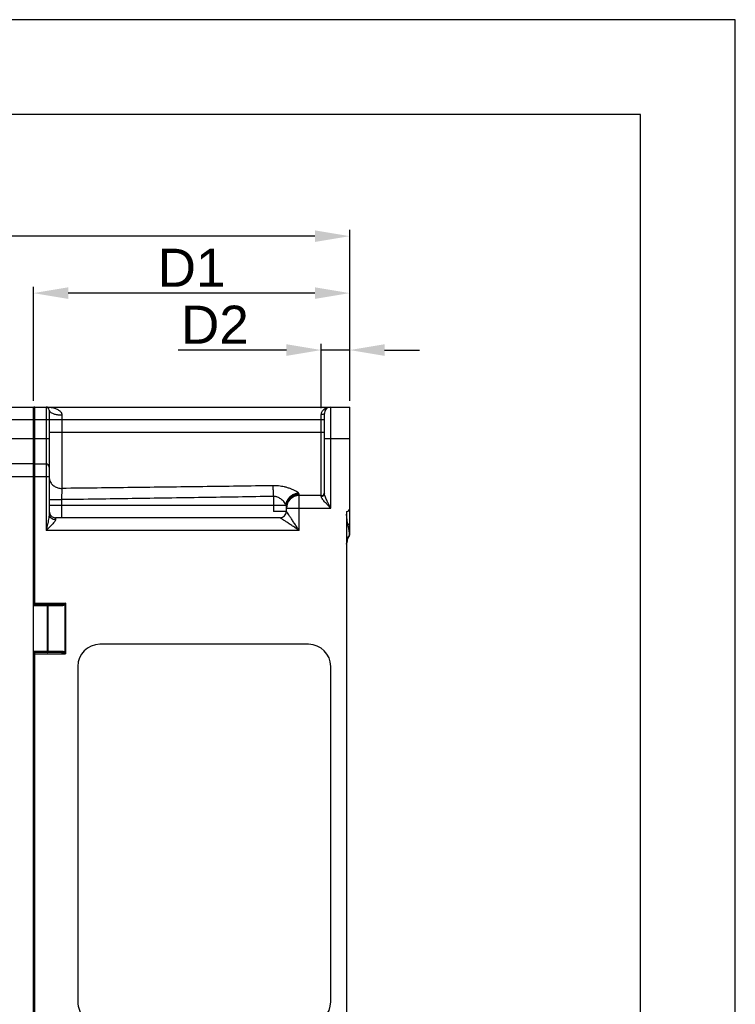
# Model space of a CAD drawing. Header units: millimetres. Extents: x 0 to 420, y 0 to 594.
# Tile 15 of 15: x 307 to 420, y 438 to 594. Entities that reach past the tile are written whole.
import ezdxf

# ---------------------------------------------------------------- set-up
doc = ezdxf.new("R2010")
doc.units = ezdxf.units.MM
doc.layers.add('DF', color=3, linetype='Continuous')
doc.layers.add('DIM', color=7, linetype='Continuous')
doc.styles.add('TEXTSTYLE_1', font='ARIAL.TTF')
doc.dimstyles.new('FRAME', dxfattribs={"dimtxt": 6, "dimasz": 5.5, "dimexe": 1, "dimexo": 1.5, "dimgap": 1.5, "dimtad": 1, "dimdec": 1, "dimdsep": 46, "dimtxsty": 'Standard', "dimcen": 2.5, "dimadec": 0, "dimazin": 0, "dimtfac": 1, "dimtdec": 1, "dimtmove": 0, "dimatfit": 3, "dimfxl": 0, "dimarcsym": 0})

# ---------------------------------------------------------------- blocks, each defined once
blk = doc.blocks.new('*D1')
at = {"layer": 'DEFPOINTS', "color": 0}
for p in [(207.0553920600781, 559.7906994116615), (359.0553759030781, 532.7906994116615), (207.0553920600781, 453.6900842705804)]:
    blk.add_point(p, dxfattribs=at)
at = {"layer": 'DIM', "color": 0, "lineweight": -2}
for p, q in [((207.0553920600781, 454.6900842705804), (207.0553920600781, 560.7906994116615)), ((359.0553759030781, 533.7906994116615), (359.0553759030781, 560.7906994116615)), ((353.5553759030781, 559.7906994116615), (212.5553920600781, 559.7906994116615))]:
    blk.add_line(p, q, dxfattribs=at)
at = {"layer": 'DIM', "color": 0}
for points in [[(212.5553920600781, 560.7073660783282), (212.5553920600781, 558.8740327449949), (207.0553920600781, 559.7906994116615)], [(353.5553759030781, 560.7073660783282), (353.5553759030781, 558.8740327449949), (359.0553759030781, 559.7906994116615)]]:
    blk.add_solid(points, dxfattribs=at)
at = {"layer": 'DIM', "color": 0, "insert": (283.0553839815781, 563.7906994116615), "char_height": 6, "attachment_point": 5, "style": 'TEXTSTYLE_1'}
blk.add_mtext('D', dxfattribs=at)
blk = doc.blocks.new('*D8')
at = {"layer": 'DEFPOINTS', "color": 0}
for p in [(309.0553759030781, 550.7906994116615), (309.0553759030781, 532.7906994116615), (359.0553759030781, 532.7906994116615)]:
    blk.add_point(p, dxfattribs=at)
at = {"layer": 'DIM', "color": 0, "lineweight": -2}
for p, q in [((309.0553759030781, 533.7906994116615), (309.0553759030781, 551.7906994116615)), ((359.0553759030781, 533.7906994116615), (359.0553759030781, 551.7906994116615)), ((353.5553759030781, 550.7906994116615), (314.5553759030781, 550.7906994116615))]:
    blk.add_line(p, q, dxfattribs=at)
at = {"layer": 'DIM', "color": 0}
for points in [[(314.5553759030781, 551.7073660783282), (314.5553759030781, 549.8740327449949), (309.0553759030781, 550.7906994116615)], [(353.5553759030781, 551.7073660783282), (353.5553759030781, 549.8740327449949), (359.0553759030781, 550.7906994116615)]]:
    blk.add_solid(points, dxfattribs=at)
at = {"layer": 'DIM', "color": 0, "insert": (334.0553759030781, 554.8029777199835), "char_height": 6, "attachment_point": 5, "style": 'TEXTSTYLE_1'}
blk.add_mtext('D1', dxfattribs=at)
blk = doc.blocks.new('*D9')
at = {"layer": 'DEFPOINTS', "color": 0}
for p in [(354.5553759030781, 541.7906994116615), (359.0553759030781, 532.7906994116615), (354.5553759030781, 531.5906994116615)]:
    blk.add_point(p, dxfattribs=at)
at = {"layer": 'DIM', "color": 0, "lineweight": -2}
for p, q in [((349.0553759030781, 541.7906994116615), (331.9291821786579, 541.7906994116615)), ((354.5553759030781, 532.5906994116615), (354.5553759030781, 542.7906994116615)), ((359.0553759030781, 541.7906994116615), (354.5553759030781, 541.7906994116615)), ((359.0553759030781, 533.7906994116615), (359.0553759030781, 542.7906994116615)), ((364.5553759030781, 541.7906994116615), (370.0553759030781, 541.7906994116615))]:
    blk.add_line(p, q, dxfattribs=at)
at = {"layer": 'DIM', "color": 0}
for points in [[(349.0553759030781, 542.7073660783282), (349.0553759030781, 540.8740327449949), (354.5553759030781, 541.7906994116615)], [(364.5553759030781, 542.7073660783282), (364.5553759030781, 540.8740327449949), (359.0553759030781, 541.7906994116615)]]:
    blk.add_solid(points, dxfattribs=at)
at = {"layer": 'DIM', "color": 0, "insert": (337.742279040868, 545.8029777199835), "char_height": 6, "attachment_point": 5, "style": 'TEXTSTYLE_1'}
blk.add_mtext('D2', dxfattribs=at)

msp = doc.modelspace()

# ---------------------------------------------------------------- linework, layer by layer
at = {"color": 7}
for p, q in [((420.000000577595, 594.0000000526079), (5.77595073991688e-07, 594.0000000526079)), ((420.000000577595, 5.260790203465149e-08), (420.000000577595, 594.0000000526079))]:
    msp.add_line(p, q, dxfattribs=at)
at = {"color": 7, "linetype": 'Continuous'}
for p, q in [((254.0553759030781, 532.7906994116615), (309.0553759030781, 532.7906994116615)), ((309.0553759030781, 402.7906994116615), (309.0553759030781, 532.7906994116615)), ((309.2553759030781, 501.5906994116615), (309.2553759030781, 532.7906994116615)), ((309.2553759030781, 532.7906994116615), (359.0553759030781, 532.7906994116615)), ((311.0553759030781, 532.7906994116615), (311.0553759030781, 513.2906994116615)), ((311.5553759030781, 532.2906994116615), (311.5553759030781, 515.8888182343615)), ((356.0553759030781, 516.7906994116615), (356.0553759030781, 532.7906994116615)), ((359.0553759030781, 512.6190049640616), (359.0553759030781, 532.7906994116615)), ((252.0553759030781, 530.7906994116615), (355.0553759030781, 530.7906994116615)), ((313.5553759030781, 531.5406994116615), (313.5553758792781, 519.9258361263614)), ((354.5553759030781, 518.6237296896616), (354.5553759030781, 531.5906994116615)), ((355.0553759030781, 519.0819872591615), (355.0553759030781, 531.7906994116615)), ((254.0196159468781, 527.7906994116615), (311.5553759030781, 527.7906994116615)), ((311.5553759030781, 528.7906994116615), (355.0553759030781, 528.7906994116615)), ((355.0553759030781, 527.7906994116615), (359.0553759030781, 527.7906994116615)), ((309.0553759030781, 523.7906994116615), (252.1797315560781, 523.7906994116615)), ((309.2553759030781, 523.7906994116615), (311.0553759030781, 523.7906994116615)), ((251.0098270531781, 521.7906994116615), (311.5553759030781, 521.7906994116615)), ((347.0030220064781, 518.6572558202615), (347.0030220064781, 516.2906994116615)), ((351.0553759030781, 513.2906994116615), (351.0553759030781, 518.9985815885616)), ((354.5553759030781, 518.7906994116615), (351.0553759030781, 518.7906994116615)), ((311.5553759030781, 518.1514325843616), (313.5030220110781, 518.1514325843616)), ((311.5553759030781, 517.2906994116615), (348.9920078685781, 517.2906994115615)), ((313.5030220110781, 518.1514325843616), (313.5030220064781, 515.2906994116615)), ((349.0553759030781, 516.2906994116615), (349.0553759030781, 517.0401582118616)), ((349.0553759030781, 516.7906994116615), (356.0553759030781, 516.7906994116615)), ((311.5553758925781, 515.8889860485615), (311.5553759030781, 515.8888009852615)), ((312.5553759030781, 515.2906994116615), (312.5553759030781, 515.0227502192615)), ((348.0553759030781, 515.2906994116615), (312.5553759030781, 515.2906994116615)), ((349.0553759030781, 516.2906994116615), (347.0030220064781, 516.2906994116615)), ((358.5553759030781, 516.2906994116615), (358.5553759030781, 428.7906994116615)), ((351.0553759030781, 513.2906994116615), (311.0553759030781, 513.2906994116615)), ((359.0361400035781, 512.5600490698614), (359.0361332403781, 512.5977804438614)), ((309.0553759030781, 501.7906994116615), (314.1245485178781, 501.7906994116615)), ((309.2553759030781, 501.5906994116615), (313.4771123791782, 501.5906994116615)), ((313.6006766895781, 501.3906994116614), (309.2606112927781, 501.3906994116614)), ((311.2649925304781, 494.1906994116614), (311.2649925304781, 501.3906994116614)), ((311.3833214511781, 494.1906994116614), (311.3833214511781, 501.3906994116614)), ((314.0009842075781, 501.5435707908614), (314.0009842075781, 494.0378280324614)), ((314.1245485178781, 501.7906994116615), (314.1245485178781, 493.7906994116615)), ((352.5553759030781, 495.2906994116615), (319.5553759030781, 495.2906994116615)), ((309.0553759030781, 493.7906994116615), (314.1245485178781, 493.7906994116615)), ((313.4771123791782, 493.9906994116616), (309.2553759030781, 493.9906994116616)), ((309.2553759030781, 436.5906994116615), (309.2553759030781, 493.9906994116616)), ((309.2606112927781, 494.1906994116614), (313.6006766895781, 494.1906994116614)), ((316.0553759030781, 491.7906994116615), (316.0553759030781, 438.7906994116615)), ((356.0553759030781, 438.7906994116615), (356.0553759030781, 491.7906994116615))]:
    msp.add_line(p, q, dxfattribs=at)
for centre, radius, start, end in [((309.2553759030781, 532.5906994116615), 0.2, 90, 156.6732611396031), ((311.0553759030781, 532.2906994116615), 0.5, 0, 90), ((356.0553759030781, 531.7906994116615), 1, 90, 180), ((309.2553759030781, 523.5906994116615), 0.2, 90, 156.6732611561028), ((311.0553759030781, 523.2906994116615), 0.5, 0, 90), ((351.0553759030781, 516.7906994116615), 2, 90, 180), ((354.5553759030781, 519.2906994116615), 0.5, 270.0000000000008, 0), ((358.5553759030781, 516.7906994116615), 0.5, 270.0000000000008, 0), ((312.5553759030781, 516.2906994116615), 1, 180, 270.0000000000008), ((348.0553759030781, 516.2906994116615), 1, 270.0000000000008, 0), ((361.0553759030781, 511.0860455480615), 2.5, 143.8712042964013, 173.9784034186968), ((309.2553759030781, 501.7906994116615), 0.2, 180, 270.0000000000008), ((319.5553759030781, 491.7906994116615), 3.5, 90, 180), ((352.5553759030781, 491.7906994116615), 3.5, 0, 90), ((309.2553759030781, 493.7906994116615), 0.2, 90, 180), ((319.5553759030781, 438.7906994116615), 3.5, 180, 270.0000000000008), ((352.5553759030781, 438.7906994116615), 3.5, 270.0000000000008, 0)]:
    msp.add_arc(centre, radius, start, end, dxfattribs=at)
for points, start_tangent, end_tangent in [([(311.0553760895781, 532.7906994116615), (311.4841032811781, 532.7721812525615), (311.8706929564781, 532.7223576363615), (312.2165933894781, 532.6476800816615), (312.5226846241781, 532.5527701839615), (312.7896763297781, 532.4410419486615), (313.0185009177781, 532.3147280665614), (313.2092276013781, 532.1753592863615), (313.3599778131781, 532.0251368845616), (313.468400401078, 531.8673975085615), (313.5336215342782, 531.7050825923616), (313.5553759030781, 531.5406994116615)], (0.9999999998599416, -1.673669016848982e-05), (2.42461959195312e-05, -0.999999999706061)), ([(311.5553759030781, 532.2906993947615), (311.6532679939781, 532.0589307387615), (311.9373564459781, 531.8498529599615), (312.3798243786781, 531.6839314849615), (312.9373553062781, 531.5774053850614), (313.5553759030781, 531.5406994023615)], (2.208864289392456e-09, -1), (1, -5.477983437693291e-09)), ([(354.5553759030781, 531.5906994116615), (354.5901050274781, 531.8475241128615), (354.6940791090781, 532.0947385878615), (354.8600615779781, 532.3156872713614), (355.0835036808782, 532.5047579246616), (355.3592643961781, 532.6536545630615), (355.6843133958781, 532.7534028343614), (356.055374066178, 532.7906994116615)], (0.0002224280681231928, 0.999999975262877), (0.9999999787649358, 0.0002060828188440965)), ([(355.0553759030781, 531.7906994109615), (354.9883869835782, 531.6907060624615), (354.8053736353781, 531.6175015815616), (354.5553759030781, 531.5906994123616)], (-1.107400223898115e-08, -1), (-0.9999999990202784, -4.426559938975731e-05)), ([(311.5553759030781, 521.6988087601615), (311.5801986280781, 521.4214903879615)], (1.475822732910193e-08, -0.9999999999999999), (0.176060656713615, -0.9843793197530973)), ([(311.5801986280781, 521.4214903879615), (311.653262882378, 521.1509300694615), (311.9373419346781, 520.6566815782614), (312.3798054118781, 520.2644437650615), (312.9373419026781, 520.0126115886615), (313.5553758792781, 519.9258361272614)], (0.1760606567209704, -0.984379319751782), (1, -9.977669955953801e-09)), ([(313.5553758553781, 519.9258360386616), (313.5488907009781, 519.8133766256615), (313.5419286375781, 519.6683155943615), (313.5347779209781, 519.4913843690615), (313.5277522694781, 519.2865888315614), (313.5211584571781, 519.0611007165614), (313.515256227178, 518.8244378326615), (313.5102249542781, 518.5871822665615), (313.5061488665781, 518.3597209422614), (313.5030220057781, 518.1514325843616)], (-0.0635607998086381, -0.9979779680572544), (-0.01364976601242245, -0.9999068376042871)), ([(346.9506681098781, 520.3461630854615), (335.8190444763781, 520.1969005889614), (324.6872775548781, 520.0569383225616), (313.5553758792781, 519.9258361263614)], (-0.9999042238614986, -0.01383990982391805), (-0.9999351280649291, -0.01139033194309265)), ([(350.9286398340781, 519.2073660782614), (350.6245805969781, 519.4340740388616), (350.2052661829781, 519.6602633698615), (349.7358435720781, 519.8595468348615), (349.2403972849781, 520.0268700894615), (348.7421619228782, 520.1574885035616), (348.2564344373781, 520.2512398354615), (347.8104858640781, 520.3091581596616), (347.3716963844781, 520.3402672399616), (346.9506681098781, 520.3461630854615)], (-0.7202867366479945, 0.6936764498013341), (-0.9999046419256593, -0.01380967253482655)), ([(347.0030220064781, 518.6572558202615), (346.9891869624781, 519.3151829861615), (346.9710629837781, 519.8998523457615), (346.9506681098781, 520.3461630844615)], (-0.01659580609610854, 0.9998622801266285), (-0.05779651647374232, 0.9983283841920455)), ([(347.0030220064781, 518.6572558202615), (335.8364964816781, 518.4775970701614), (324.6698267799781, 518.3091669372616), (313.5030220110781, 518.1514325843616)], (-0.9998620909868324, -0.01660719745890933), (-0.9999067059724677, -0.01365940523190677)), ([(348.9920078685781, 517.2906994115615), (348.8400013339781, 517.5626959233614), (348.6303737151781, 517.8341192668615), (348.3957077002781, 518.0732215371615), (348.1480340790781, 518.2739984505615), (347.8989365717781, 518.4307551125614), (347.6560776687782, 518.5432874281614), (347.4329723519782, 518.6128422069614), (347.2136070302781, 518.6501784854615), (347.0030220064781, 518.6572558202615)], (-0.3973406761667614, 0.9176711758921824), (-0.9994494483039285, -0.03317831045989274)), ([(348.9920205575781, 517.2906994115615), (349.1193613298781, 517.8583498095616), (349.4081910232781, 518.3753349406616), (349.8327304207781, 518.7955112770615), (350.3550875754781, 519.0813759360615), (350.9286398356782, 519.2074139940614)], (0.07188869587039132, 0.9974126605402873), (0.9975162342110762, 0.07043693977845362)), ([(349.0553759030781, 517.0401580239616), (349.1532607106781, 517.6453374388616), (349.4373347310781, 518.1912804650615), (349.8797942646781, 518.6245476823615), (350.4373323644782, 518.9027262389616), (350.7425169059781, 518.9743681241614)], (0, 1), (0.9881736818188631, 0.1533387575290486)), ([(350.7425169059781, 518.9743681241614), (351.0553759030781, 518.9985815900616)], (0.988173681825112, 0.1533387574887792), (0.9999999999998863, 4.769292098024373e-07)), ([(351.0553759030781, 518.9985815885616), (351.0243867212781, 519.0928003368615), (350.9286398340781, 519.2073660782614)], (0.0008179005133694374, 0.9999996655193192), (-0.7204824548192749, 0.6934731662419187)), ([(355.0553759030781, 519.0819872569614), (354.9883809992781, 518.8528464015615), (354.8053643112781, 518.6851184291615), (354.5553759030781, 518.6237296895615)], (-4.970453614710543e-09, -1), (-1, -2.283721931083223e-09)), ([(356.0553740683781, 516.7906994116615), (355.6843325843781, 517.1751209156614), (355.3593065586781, 517.5182516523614), (355.0835535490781, 517.8211784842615), (354.8601025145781, 518.0846392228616), (354.6941013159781, 518.3070707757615), (354.5901104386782, 518.4886623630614), (354.5553759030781, 518.6237296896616)], (-0.6957949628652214, 0.7182404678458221), (-0.0005142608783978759, 0.9999998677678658)), ([(356.0553759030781, 516.7906994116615), (355.8080289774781, 517.2711890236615), (355.5913219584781, 517.7001507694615), (355.4074716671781, 518.0788411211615), (355.2585064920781, 518.4081838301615), (355.1478557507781, 518.6862247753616), (355.0785466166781, 518.9131639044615), (355.0553759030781, 519.0819872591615)], (-0.4586181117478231, 0.8886334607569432), (-0.0001386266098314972, 0.9999999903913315)), ([(349.0553759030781, 517.0401580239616), (349.0398087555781, 517.1474061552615), (348.9920078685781, 517.2906994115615)], (0.0002610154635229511, 0.9999999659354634), (-0.3678760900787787, 0.9298748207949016)), ([(311.5553759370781, 515.8888009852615), (311.537478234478, 515.6141373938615), (311.4880448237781, 515.2729838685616), (311.4117177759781, 514.8674469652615), (311.3126075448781, 514.4027850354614), (311.1932556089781, 513.8785533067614), (311.0553759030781, 513.2907007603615)], (0.0001852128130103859, -0.9999999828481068), (-0.2291674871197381, -0.9733870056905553)), ([(311.5553759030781, 515.8887756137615), (311.6314977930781, 515.5573591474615), (311.8482730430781, 515.2763998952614), (312.1726966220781, 515.0886710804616), (312.5553759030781, 515.0227502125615)], (6.858470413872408e-09, -1), (0.9999999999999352, -3.606183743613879e-07)), ([(351.0553756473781, 513.2906994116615), (350.575873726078, 513.6103748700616), (350.0256037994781, 513.9772183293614), (349.4911213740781, 514.3335252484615), (349.0059233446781, 514.6569430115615), (348.5975401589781, 514.9291319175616), (348.294234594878, 515.1314509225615), (348.1134223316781, 515.2520941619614), (348.0553759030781, 515.2906994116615)], (-0.8321431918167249, 0.5545608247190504), (-0.8330100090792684, 0.5532579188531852)), ([(351.0553759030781, 513.2906996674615), (350.7357002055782, 513.7702013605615), (350.3688544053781, 514.3204696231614), (350.0125349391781, 514.8549401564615), (349.6890994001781, 515.3401108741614), (349.4169068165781, 515.7484619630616), (349.214629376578, 516.0518641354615), (349.0939815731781, 516.2326603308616), (349.0553759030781, 516.2906994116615)], (-0.5545608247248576, 0.8321431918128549), (-0.5532768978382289, 0.8329974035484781)), ([(358.7529543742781, 514.2464056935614), (358.7205454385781, 514.4186252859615), (358.6869341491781, 514.6120867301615), (358.6541983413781, 514.8218844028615), (358.6238711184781, 515.0448536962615), (358.597102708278, 515.2791929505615), (358.5749387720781, 515.5229309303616), (358.558316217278, 515.7740626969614), (358.5551613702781, 515.8370229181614)], (-0.1905957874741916, 0.9816686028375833), (-0.04677857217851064, 0.9989052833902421)), ([(312.5553759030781, 515.0227502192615), (312.5016611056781, 514.8396517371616), (312.3533556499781, 514.6122170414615), (312.1243773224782, 514.3418609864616), (311.8270651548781, 514.0320829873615), (311.4690060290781, 513.6825983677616), (311.0553772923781, 513.2906994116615)], (0.0004478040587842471, -0.9999998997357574), (-0.7279086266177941, -0.6856741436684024)), ([(358.7529543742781, 514.2464056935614), (358.5553852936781, 514.2606137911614)], (-0.9962736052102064, 0.08624907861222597), (-0.9983601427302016, 0.05724530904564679)), ([(358.752954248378, 514.2464099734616), (358.904413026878, 514.2904142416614), (359.0149638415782, 514.3821975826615), (359.0553759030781, 514.4974915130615)], (0.995599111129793, 0.09371451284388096), (-2.360834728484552e-10, 1)), ([(358.8447555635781, 513.8905010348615), (358.8175629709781, 514.0045384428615), (358.7873129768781, 514.1230790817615), (358.7529565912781, 514.2464142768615)], (-0.2255994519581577, 0.9742201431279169), (-0.2815769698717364, 0.9595386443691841)), ([(358.8964776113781, 513.6486978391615), (358.872133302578, 513.7673188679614), (358.8447421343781, 513.8904919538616)], (-0.1929086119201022, 0.9812167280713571), (-0.2252934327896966, 0.9742909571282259)), ([(358.9870073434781, 513.0687176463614), (358.981286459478, 513.1160889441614), (358.9684764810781, 513.2148850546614), (358.9536934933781, 513.3179105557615), (358.937002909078, 513.4239282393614), (358.9180331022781, 513.5341536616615), (358.8964776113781, 513.6486978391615)], (-0.1173505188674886, 0.9930905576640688), (-0.1929086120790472, 0.9812167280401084)), ([(358.5553759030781, 511.1355455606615), (358.6103930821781, 511.6529771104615), (358.7730228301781, 512.1476339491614), (359.0361332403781, 512.5977804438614)], (0, 1), (0.5926780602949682, 0.8054394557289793)), ([(359.0142470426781, 512.8114613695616), (359.0104300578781, 512.8508128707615), (359.0020542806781, 512.9336886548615), (358.9923514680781, 513.0225656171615), (358.9870073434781, 513.0687176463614)], (-0.09634425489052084, 0.9953480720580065), (-0.1173505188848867, 0.9930905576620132)), ([(359.0361500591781, 512.5977611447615), (359.0318109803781, 512.6365512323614), (359.0250940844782, 512.7000698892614), (359.0179918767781, 512.7731339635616), (359.0142470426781, 512.8114613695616)], (0.008374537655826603, 0.9999649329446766), (-0.096344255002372, 0.9953480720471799)), ([(359.0361411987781, 512.5977714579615), (359.0466675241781, 512.6157794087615), (359.0531745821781, 512.6355699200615), (359.0553759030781, 512.6562717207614)], (0.5927008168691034, 0.8054227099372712), (0, 1)), ([(359.0361487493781, 512.5600512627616), (359.0474016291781, 512.5798849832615), (359.0553759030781, 512.6190171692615)], (0.5896130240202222, 0.8076858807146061), (5.380212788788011e-07, 0.9999999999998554)), ([(309.2606112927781, 501.3906994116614), (309.1618278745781, 501.4030894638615), (309.1125342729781, 501.4191180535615)], (-0.9999999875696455, 0.000157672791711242), (-0.9289484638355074, 0.3702090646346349)), ([(309.2553759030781, 501.5906994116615), (309.2579935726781, 501.5639050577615), (309.2599098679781, 501.4907004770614), (309.2606112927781, 501.3906994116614)], (1, 0), (-7.993800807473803e-09, -1)), ([(311.2597571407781, 501.5906994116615), (311.2623748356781, 501.5639044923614), (311.2642911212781, 501.4906994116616), (311.2649925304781, 501.3906994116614)], (1, 0), (0, -1)), ([(311.2597571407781, 501.5906994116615), (311.3209330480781, 501.5644673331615), (311.3665979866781, 501.4911716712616), (311.3833214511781, 501.3906994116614)], (1, 0), (0, -1)), ([(313.8774198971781, 501.6671351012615), (313.8122082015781, 501.6401345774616), (313.7408818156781, 501.6196388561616), (313.6624288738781, 501.6044214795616), (313.5746742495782, 501.5944062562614), (313.4771123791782, 501.5906994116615)], (-0.8942153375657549, -0.4476370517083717), (-0.999999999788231, 2.058004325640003e-05)), ([(313.4771123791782, 501.5906994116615), (313.5388945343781, 501.5639044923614), (313.5841222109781, 501.4906994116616), (313.6006766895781, 501.3906994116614)], (1, 0), (3.925371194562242e-10, -1)), ([(314.0009842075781, 501.5435707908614), (313.935752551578, 501.4895287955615), (313.8644426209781, 501.4485718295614), (313.7860084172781, 501.4181454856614), (313.6982474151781, 501.3981146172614), (313.6006766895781, 501.3906994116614)], (-0.7065874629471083, -0.7076257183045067), (-0.9999999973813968, 7.236854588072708e-05)), ([(314.1245485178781, 501.7906994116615), (314.0330765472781, 501.7449634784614), (313.9506135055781, 501.7037299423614), (313.8774198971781, 501.6671351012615)], (-0.8949130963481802, -0.4462404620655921), (-0.8943761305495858, -0.4473157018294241)), ([(313.8774198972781, 501.6671334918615), (313.9240898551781, 501.6327053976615), (313.9665534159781, 501.5902414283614), (314.0009825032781, 501.5435707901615)], (0.8505317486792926, -0.5259237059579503), (0.525946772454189, -0.8505174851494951)), ([(314.1245485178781, 501.7906994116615), (314.0788124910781, 501.6992274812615), (314.0375799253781, 501.6167638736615), (314.0009842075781, 501.5435707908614)], (-0.4462404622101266, -0.8949130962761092), (-0.4476626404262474, -0.8942025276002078)), ([(309.1125342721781, 494.1622807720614), (309.1618278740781, 494.1783093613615)], (0.9289484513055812, 0.3702090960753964), (0.9690726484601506, 0.2467756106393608)), ([(309.1618278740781, 494.1783093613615), (309.2606112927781, 494.1906994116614)], (0.9690726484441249, 0.2467756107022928), (0.9999999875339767, 0.0001578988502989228)), ([(309.2553759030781, 493.9906994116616), (309.2579935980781, 494.0174943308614), (309.2599098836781, 494.0906994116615), (309.2606112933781, 494.1906994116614)], (1, 0), (5.995350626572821e-09, 1)), ([(311.2597571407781, 493.9906994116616), (311.2623748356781, 494.0174943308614), (311.2642911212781, 494.0906994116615), (311.2649925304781, 494.1906994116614)], (1, 0), (0, 1)), ([(311.2597571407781, 493.9906994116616), (311.3209330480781, 494.0169314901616), (311.3665979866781, 494.0902271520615), (311.3833214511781, 494.1906994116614)], (1, 0), (0, 1)), ([(313.4771123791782, 493.9906994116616), (313.5388947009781, 494.0174944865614), (313.5841223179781, 494.0906997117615), (313.6006766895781, 494.1906994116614)], (1, 0), (7.850742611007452e-10, 1)), ([(313.4771123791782, 493.9906994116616), (313.565168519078, 493.9876851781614), (313.6514438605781, 493.9786081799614), (313.7337438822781, 493.9634298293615), (313.8099800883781, 493.9420242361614), (313.8774198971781, 493.9142637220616)], (0.999999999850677, 1.728138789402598e-05), (0.8945602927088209, -0.4469472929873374)), ([(313.6006766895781, 494.1906994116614), (313.6887323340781, 494.1846715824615), (313.7750087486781, 494.1665164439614), (313.8573110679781, 494.1361574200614), (313.9335492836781, 494.0933464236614), (314.0009842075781, 494.0378280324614)], (0.9999999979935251, 6.334784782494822e-05), (0.7069012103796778, -0.707312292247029)), ([(313.8774198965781, 493.9142657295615), (313.9240918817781, 493.9486934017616), (313.9665561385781, 493.9911568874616), (314.0009844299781, 494.0378280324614)], (0.8505449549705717, 0.5259023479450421), (0.5259158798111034, 0.8505365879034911)), ([(313.8774198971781, 493.9142637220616), (313.9506009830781, 493.8776751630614), (314.0330484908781, 493.8364492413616), (314.1245474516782, 493.7906994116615)], (0.8943755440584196, -0.4473168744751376), (0.8949186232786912, -0.4462293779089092)), ([(314.0009842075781, 494.0378280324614), (314.0375736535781, 493.9646474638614), (314.0787985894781, 493.8821993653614), (314.1245485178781, 493.7907004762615)], (0.4476623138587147, -0.8942026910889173), (0.4462293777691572, -0.894918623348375))]:
    msp.add_spline(points, degree=3, dxfattribs=dict(at, start_tangent=start_tangent, end_tangent=end_tangent))
at = {"layer": 'DF', "color": 7}
for p, q in [((405.000000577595, 579.0000000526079), (15.00000057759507, 579.0000000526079)), ((405.0000005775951, 15.0000000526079), (405.000000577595, 579.0000000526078))]:
    msp.add_line(p, q, dxfattribs=at)

# ---------------------------------------------------------------- dimensions: what is measured, and where the dimension line sits
at = {"layer": 'DIM', "color": 7}
dim = msp.add_linear_dim(base=(207.0553920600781, 559.7906994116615), p1=(359.0553759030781, 532.7906994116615), p2=(207.0553920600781, 453.6900842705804), angle=180, text='D', dimstyle='FRAME', override={"dimexo": 1, "dimgap": 1, "dimtxsty": 'TEXTSTYLE_1', "dimclrt": 0}, dxfattribs=at)
dim.commit()
dim.dimension.update_dxf_attribs({"geometry": '*D1', "text_midpoint": (283.0553839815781, 563.7906994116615)})
for base, p2, text, override, picture, middle in [((309.0553759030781, 550.7906994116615), (309.0553759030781, 532.7906994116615), 'D1', {"dimexo": 1, "dimgap": 1, "dimtxsty": 'TEXTSTYLE_1', "dimclrt": 0}, '*D8', (334.0553759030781, 554.8029777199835)), ((354.5553759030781, 541.7906994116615), (354.5553759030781, 531.5906994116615), 'D2', {"dimexo": 1, "dimgap": 1, "dimtxsty": 'TEXTSTYLE_1', "dimclrt": 0, "dimfxlon": 0}, '*D9', (337.742279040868, 545.8029777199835))]:
    dim = msp.add_linear_dim(base=base, p1=(359.0553759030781, 532.7906994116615), p2=p2, text=text, dimstyle='FRAME', override=override, dxfattribs=at)
    dim.commit()
    dim.dimension.update_dxf_attribs({"geometry": picture, "text_midpoint": middle})

doc.saveas('drawing.dxf')
